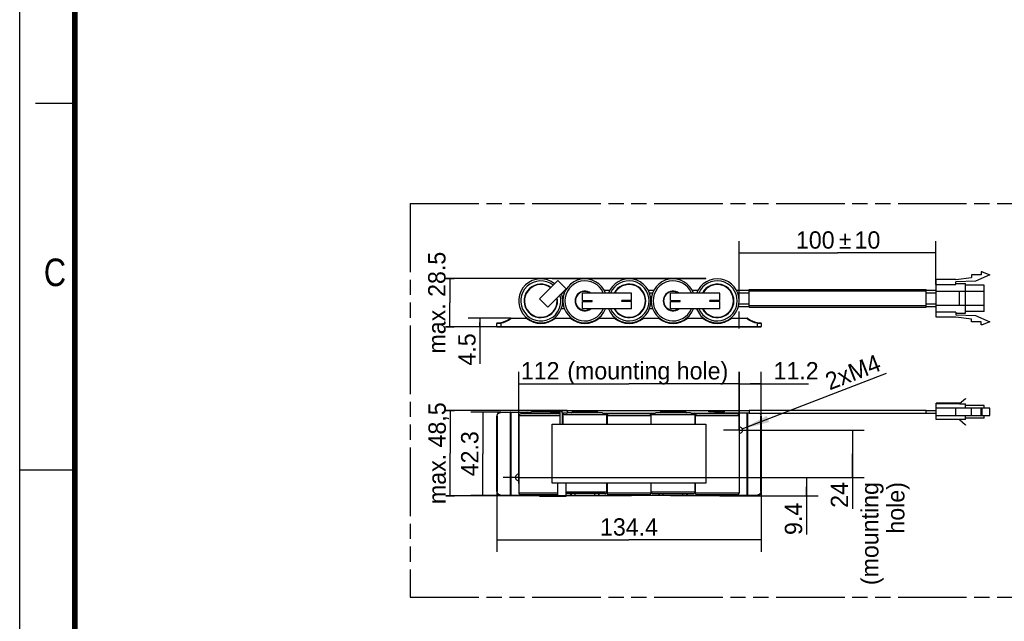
# Model space of a CAD drawing. Header units: millimetres. Extents: x 0 to 210, y 0 to 297.
# Tile 2 of 7: x 0 to 125, y 129 to 206. Entities that reach past the tile are written whole.
import ezdxf
from ezdxf.enums import TextEntityAlignment as Align

# ---------------------------------------------------------------- set-up
doc = ezdxf.new("R2010")
doc.units = ezdxf.units.MM
doc.header["$LTSCALE"] = 19.36
doc.linetypes.add('CENTER', pattern=[0.6, 0.375, -0.075, 0.075, -0.075])
doc.linetypes.add('PHANTOM', pattern=[0.8, 0.45, -0.05, 0.1, -0.05, 0.1, -0.05])
doc.layers.get('0').update_dxf_attribs({"linetype": 'CONTINUOUS'})
for name, color, linetype in [('DEFAULT_3', 7, 'PHANTOM'), ('Z_AXIS', 7, 'CONTINUOUS'), ('Z_DIM_2D', 7, 'CONTINUOUS')]:
    doc.layers.add(name, color=color, linetype=linetype)
doc.styles.add('TEXTSTYLE_2', font='txt', dxfattribs={"width": 0.75})
doc.styles.add('TEXTSTYLE_3', font='tridonic-metric-print-light.otf')
doc.styles.add('TEXTSTYLE_4', font='gdt', dxfattribs={"width": 0.7})
doc.dimstyles.new('DIMSTYLE_1', dxfattribs={"dimtxt": 2.2, "dimasz": 3.5, "dimexe": 1.5, "dimexo": 0, "dimgap": 0.55, "dimtad": 1, "dimdec": 1, "dimlfac": 4, "dimdsep": 46, "dimtxsty": 'TEXTSTYLE_3', "dimblk": '_FILLED', "dimblk1": '_FILLED', "dimblk2": '_FILLED', "dimcen": 0.09, "dimclrt": 5, "dimadec": 4, "dimazin": 2, "dimtp": 0.2, "dimtm": 0.2, "dimtfac": 1, "dimtdec": 1, "dimtofl": 0, "dimtmove": 0, "dimatfit": 3, "dimldrblk": '_FILLED', "dimfxl": 0, "dimtolj": 1, "dimarcsym": 0})
doc.dimstyles.new('DIMSTYLE_2', dxfattribs={"dimtxt": 2.2, "dimasz": 3.5, "dimexe": 1.5, "dimexo": 0, "dimgap": 0.55, "dimtad": 1, "dimdec": 1, "dimlfac": 4, "dimdsep": 46, "dimtxsty": 'TEXTSTYLE_3', "dimblk": '_FILLED', "dimblk1": '_FILLED', "dimblk2": '_FILLED', "dimcen": 0.09, "dimclrt": 5, "dimadec": 4, "dimazin": 2, "dimtp": 0.3, "dimtm": 0.3, "dimtfac": 1, "dimtdec": 1, "dimtofl": 0, "dimtmove": 0, "dimatfit": 3, "dimldrblk": '_FILLED', "dimfxl": 0, "dimtolj": 1, "dimarcsym": 0})
doc.dimstyles.new('DIMSTYLE_3', dxfattribs={"dimtxt": 2.2, "dimasz": 3.5, "dimexe": 1.5, "dimexo": 0, "dimgap": 0.55, "dimtad": 1, "dimdec": 4, "dimlfac": 4, "dimdsep": 46, "dimtxsty": 'TEXTSTYLE_3', "dimblk": '_FILLED', "dimblk1": '_FILLED', "dimblk2": '_FILLED', "dimcen": 0.09, "dimclrt": 5, "dimadec": 4, "dimazin": 2, "dimtp": 0.5, "dimtm": 0.5, "dimtfac": 1, "dimtdec": 4, "dimtofl": 0, "dimtmove": 0, "dimatfit": 3, "dimldrblk": '_FILLED', "dimfxl": 0, "dimtolj": 1, "dimarcsym": 0})
doc.dimstyles.new('DIMSTYLE_4', dxfattribs={"dimtxt": 2.2, "dimasz": 3.5, "dimexe": 1.5, "dimexo": 0, "dimgap": 0.55, "dimtad": 1, "dimdec": 4, "dimlfac": 4, "dimdsep": 46, "dimtxsty": 'TEXTSTYLE_3', "dimblk": '_FILLED', "dimblk1": '_FILLED', "dimblk2": '_FILLED', "dimcen": 0.09, "dimclrt": 5, "dimadec": 4, "dimazin": 2, "dimtp": 0.3, "dimtm": 0.3, "dimtfac": 1, "dimtdec": 4, "dimtofl": 0, "dimtmove": 0, "dimatfit": 3, "dimldrblk": '_FILLED', "dimfxl": 0, "dimtolj": 1, "dimarcsym": 0})
doc.dimstyles.new('DIMSTYLE_5', dxfattribs={"dimtxt": 2.2, "dimasz": 3.5, "dimexe": 1.5, "dimexo": 0, "dimgap": 0.55, "dimtad": 1, "dimdec": 4, "dimlfac": 4, "dimdsep": 46, "dimtxsty": 'TEXTSTYLE_3', "dimblk": '_FILLED', "dimblk1": '_FILLED', "dimblk2": '_FILLED', "dimcen": 0.09, "dimclrt": 5, "dimadec": 4, "dimazin": 2, "dimtp": 0.2, "dimtm": 0.2, "dimtfac": 1, "dimtdec": 4, "dimtofl": 0, "dimtmove": 0, "dimatfit": 3, "dimldrblk": '_FILLED', "dimfxl": 0, "dimtolj": 1, "dimarcsym": 0})
doc.dimstyles.new('DIMSTYLE_6', dxfattribs={"dimtxt": 2.2, "dimasz": 3.5, "dimexe": 1.5, "dimexo": 0, "dimtad": 1, "dimdec": 4, "dimlfac": 4, "dimdsep": 46, "dimtxsty": 'TEXTSTYLE_3', "dimblk": '_FILLED', "dimblk1": '_FILLED', "dimblk2": '_FILLED', "dimcen": 0.09, "dimclrt": 5, "dimadec": 4, "dimazin": 2, "dimtp": 0.1, "dimtm": 0.1, "dimtfac": 1, "dimtdec": 4, "dimtofl": 0, "dimtmove": 0, "dimatfit": 1, "dimldrblk": '_FILLED', "dimfxl": 0, "dimtolj": 1, "dimarcsym": 0})
doc.dimstyles.new('DIMSTYLE_7', dxfattribs={"dimtxt": 2.2, "dimasz": 3.5, "dimexe": 1.5, "dimexo": 0, "dimgap": 0.55, "dimtad": 1, "dimdec": 4, "dimlfac": 4, "dimdsep": 46, "dimtxsty": 'TEXTSTYLE_3', "dimblk": '_FILLED', "dimblk1": '_FILLED', "dimblk2": '_FILLED', "dimcen": 0.09, "dimclrt": 5, "dimadec": 4, "dimazin": 2, "dimtp": 0.1, "dimtm": 0.1, "dimtfac": 1, "dimtdec": 4, "dimtofl": 0, "dimtmove": 0, "dimatfit": 3, "dimldrblk": '_FILLED', "dimfxl": 0, "dimtolj": 1, "dimarcsym": 0})

# ---------------------------------------------------------------- blocks, each defined once
blk = doc.blocks.new('*D2')
at = {"layer": 'Z_DIM_2D', "color": 2, "linetype": 'Continuous', "transparency": 16777216}
for p, q in [((67.64, 172.8), (54.08, 172.8)), ((54.08, 172.8), (55.18, 172.8)), ((54.63, 172.8), (54.63, 169.73)), ((54.63, 166.66), (54.63, 169.73)), ((61.09, 166.66), (54.08, 166.66)), ((54.08, 166.66), (55.18, 166.66))]:
    blk.add_line(p, q, dxfattribs=at)
at = {"layer": 'Z_DIM_2D', "color": 5, "linetype": 'Continuous', "transparency": 16777216, "style": 'TEXTSTYLE_3'}
blk.add_text('max. 28.5', height=2.2, rotation=90, dxfattribs=at).set_placement((54.08, 169.73), align=Align.CENTER)
blk = doc.blocks.new('_FILLED')
at = {"color": 0, "linetype": 'ByBlock'}
blk.add_solid([(0, 0), (-1, 0.125), (-1, -0.125)], dxfattribs=at)
blk = doc.blocks.new('_NONE')
blk = doc.blocks.new('*D3')
at = {"layer": 'Z_DIM_2D', "color": 2, "linetype": 'Continuous', "transparency": 16777216}
for p, q in [((69.51, 156.04), (54.12, 156.04)), ((54.12, 156.04), (55.22, 156.04)), ((54.67, 156.04), (54.67, 150.62)), ((54.67, 145.2), (54.67, 150.62)), ((71.47, 145.2), (54.12, 145.2)), ((54.12, 145.2), (55.22, 145.2))]:
    blk.add_line(p, q, dxfattribs=at)
at = {"layer": 'Z_DIM_2D', "color": 5, "linetype": 'Continuous', "transparency": 16777216, "style": 'TEXTSTYLE_3'}
blk.add_text('max. 48,5', height=2.2, rotation=90, dxfattribs=at).set_placement((54.12, 150.62), align=Align.CENTER)
blk = doc.blocks.new('*D4')
at = {"layer": 'Z_DIM_2D', "color": 2, "linetype": 'Continuous', "transparency": 16777216}
for p, q in [((60.59, 145.76), (60.59, 138.11)), ((94.19, 145.76), (94.19, 138.11)), ((60.59, 139.61), (77.39, 139.61)), ((94.19, 139.61), (77.39, 139.61))]:
    blk.add_line(p, q, dxfattribs=at)
at = {"layer": 'Z_DIM_2D', "color": 5, "linetype": 'Continuous', "transparency": 16777216, "style": 'TEXTSTYLE_3'}
blk.add_text('134.4', height=2.2, dxfattribs=at).set_placement((77.39, 140.16), align=Align.CENTER)
blk = doc.blocks.new('*D5')
at = {"layer": 'Z_DIM_2D', "color": 2, "linetype": 'Continuous', "transparency": 16777216}
for p, q in [((91.38, 169.96), (91.38, 177.54)), ((116.38, 172.04), (116.38, 177.54)), ((91.38, 176.04), (103.88, 176.04)), ((116.38, 176.04), (103.88, 176.04))]:
    blk.add_line(p, q, dxfattribs=at)
at = {"layer": 'Z_DIM_2D', "color": 5, "linetype": 'Continuous', "transparency": 16777216}
for s, style, p in [('`', 'TEXTSTYLE_4', (104.85, 176.59)), ('100', 'TEXTSTYLE_3', (101.05, 176.59)), ('10', 'TEXTSTYLE_3', (107.68, 176.59))]:
    blk.add_text(s, height=2.2, dxfattribs=dict(at, style=style)).set_placement(p, align=Align.CENTER)
blk = doc.blocks.new('*D6')
at = {"layer": 'Z_DIM_2D', "color": 2, "linetype": 'Continuous', "transparency": 16777216}
for p, q in [((63.39, 148.82), (63.39, 160.94)), ((91.39, 160.94), (91.39, 154.26)), ((63.39, 159.44), (77.39, 159.44)), ((91.39, 159.44), (77.39, 159.44))]:
    blk.add_line(p, q, dxfattribs=at)
at = {"layer": 'Z_DIM_2D', "color": 5, "linetype": 'Continuous', "transparency": 16777216, "style": 'TEXTSTYLE_3'}
for s, p in [('112', (66.11, 159.99)), (' (mounting hole)', (79.37, 159.99))]:
    blk.add_text(s, height=2.2, dxfattribs=at).set_placement(p, align=Align.CENTER)
blk = doc.blocks.new('*D7')
at = {"layer": 'Z_DIM_2D', "color": 2, "linetype": 'Continuous', "transparency": 16777216}
for p, q in [((92.95, 153.55), (107.27, 153.55)), ((105.77, 153.55), (105.77, 150.55)), ((105.77, 147.55), (105.77, 150.55)), ((105.77, 150.55), (105.77, 143.58)), ((65.24, 147.55), (107.27, 147.55))]:
    blk.add_line(p, q, dxfattribs=at)
at = {"layer": 'Z_DIM_2D', "color": 5, "linetype": 'Continuous', "transparency": 16777216, "style": 'TEXTSTYLE_3'}
for s, p in [('24', (105.22, 146.96)), ('(mounting', (109.07, 146.96)), ('hole)', (112.37, 146.96))]:
    blk.add_text(s, height=2.2, rotation=90, dxfattribs=at).set_placement(p, align=Align.RIGHT)
blk = doc.blocks.new('*D8')
at = {"layer": 'Z_DIM_2D', "color": 2, "linetype": 'Continuous', "transparency": 16777216}
for p, q in [((63.39, 147.55), (101.43, 147.55)), ((99.93, 147.55), (99.93, 146.37)), ((99.93, 145.2), (99.93, 146.37)), ((99.93, 146.37), (99.93, 140.31)), ((88.91, 145.2), (101.43, 145.2))]:
    blk.add_line(p, q, dxfattribs=at)
at = {"layer": 'Z_DIM_2D', "color": 5, "linetype": 'Continuous', "transparency": 16777216, "style": 'TEXTSTYLE_3'}
blk.add_text('9.4', height=2.2, rotation=90, dxfattribs=at).set_placement((99.38, 144.33), align=Align.RIGHT)
blk = doc.blocks.new('*D9')
at = {"layer": 'Z_DIM_2D', "color": 2, "linetype": 'Continuous', "transparency": 16777216}
for p, q in [((91.39, 154.11), (91.39, 160.94)), ((94.19, 155.34), (94.19, 160.94)), ((91.39, 159.44), (92.79, 159.44)), ((94.19, 159.44), (92.79, 159.44)), ((92.79, 159.44), (100.2, 159.44))]:
    blk.add_line(p, q, dxfattribs=at)
at = {"layer": 'Z_DIM_2D', "color": 5, "linetype": 'Continuous', "transparency": 16777216, "style": 'TEXTSTYLE_3'}
blk.add_text('11.2', height=2.2, dxfattribs=at).set_placement((95.75, 159.99))
blk = doc.blocks.new('*D10')
at = {"layer": 'Z_DIM_2D', "color": 2, "linetype": 'Continuous', "transparency": 16777216}
blk.add_line((91.78, 153.7), (110.09, 160.8), dxfattribs=at)
at = {"layer": 'Z_DIM_2D', "color": 2, "linetype": 'Continuous', "transparency": 16777216, "xscale": 3.5, "yscale": 3.5, "zscale": 3.5, "rotation": 201.2058501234}
blk.add_blockref('_FILLED', (91.78, 153.7), dxfattribs=at)
at = {"layer": 'Z_DIM_2D', "color": 5, "linetype": 'Continuous', "transparency": 16777216, "style": 'TEXTSTYLE_3'}
blk.add_text('2xM4', height=2.2, rotation=21.2059, dxfattribs=at).set_placement((102.87, 158.59))
blk = doc.blocks.new('*D11')
at = {"layer": 'Z_DIM_2D', "color": 2, "linetype": 'Continuous', "transparency": 16777216}
for p, q in [((61.09, 155.84), (57.31, 155.84)), ((58.81, 155.84), (58.81, 150.55)), ((58.81, 145.26), (58.81, 150.55)), ((61.09, 145.26), (57.31, 145.26))]:
    blk.add_line(p, q, dxfattribs=at)
at = {"layer": 'Z_DIM_2D', "color": 5, "linetype": 'Continuous', "transparency": 16777216, "style": 'TEXTSTYLE_3'}
blk.add_text('42.3', height=2.2, rotation=90, dxfattribs=at).set_placement((58.26, 150.55), align=Align.CENTER)
blk = doc.blocks.new('*D12')
at = {"layer": 'Z_DIM_2D', "color": 2, "linetype": 'Continuous', "transparency": 16777216}
for p, q in [((62.37, 167.78), (56.95, 167.78)), ((58.45, 167.78), (58.45, 167.22)), ((61.09, 166.66), (56.95, 166.66)), ((58.45, 166.66), (58.45, 167.22)), ((58.45, 167.22), (58.45, 161.96))]:
    blk.add_line(p, q, dxfattribs=at)
at = {"layer": 'Z_DIM_2D', "color": 5, "linetype": 'Continuous', "transparency": 16777216, "style": 'TEXTSTYLE_3'}
blk.add_text('4.5', height=2.2, rotation=90, dxfattribs=at).set_placement((57.9, 165.84), align=Align.RIGHT)

msp = doc.modelspace()

# ---------------------------------------------------------------- linework, layer by layer
at = {"color": 2, "linetype": 'Continuous'}
for p, q in [((0, 0), (0, 297)), ((7, 195), (2, 195)), ((0, 148.5), (7, 148.5))]:
    msp.add_line(p, q, dxfattribs=at)
at = {"color": 7, "linetype": 'Continuous'}
for p, q in [((67.640468, 172.751814), (67.640468, 172.801814)), ((87.140468, 172.801814), (67.640468, 172.801814)), ((87.140468, 172.751814), (67.640468, 172.751814)), ((87.140468, 172.751814), (87.140468, 172.801814)), ((118.884218, 172.658064), (116.384218, 172.658064)), ((116.384218, 167.908064), (116.384218, 172.658064)), ((118.884218, 172.658064), (120.884218, 172.908064)), ((122.134218, 173.283064), (120.884218, 173.283064)), ((120.884218, 173.283064), (120.884218, 172.908064)), ((123.209218, 173.283064), (121.384218, 172.483064)), ((122.259218, 173.658064), (122.134218, 173.658064)), ((122.134218, 173.658064), (122.134218, 173.283064)), ((122.259218, 173.658064), (123.209218, 173.283064)), ((66.017878, 170.229986), (68.351331, 172.563439)), ((69.411991, 171.502778), (67.078538, 169.169326)), ((68.351331, 172.563439), (69.411991, 171.502778)), ((69.435895, 171.461197), (69.403152, 171.49394)), ((92.634218, 169.170564), (92.634218, 171.395564)), ((92.634218, 171.395564), (115.134218, 171.395564)), ((115.134218, 169.170564), (115.134218, 171.395564)), ((116.384218, 172.044683), (118.884218, 172.044683)), ((121.384218, 172.483064), (118.884218, 172.358064)), ((118.884218, 172.044683), (118.884218, 172.358064)), ((118.884218, 172.158064), (120.134218, 172.158064)), ((120.134218, 171.158064), (120.134218, 172.158064)), ((122.509218, 171.970564), (120.134218, 171.970564)), ((122.509218, 168.595564), (122.509218, 171.970564)), ((67.078538, 169.169326), (66.017878, 170.229986)), ((69.182675, 170.958064), (68.867276, 170.958064)), ((69.272421, 171.165051), (69.173342, 171.26413)), ((71.471718, 170.020564), (71.471718, 170.958064)), ((77.721718, 170.958064), (71.471718, 170.958064)), ((74.228482, 171.320564), (74.952454, 171.320564)), ((74.382728, 170.995564), (74.798208, 170.995564)), ((77.721718, 170.020564), (77.721718, 170.958064)), ((79.828482, 171.320564), (80.552454, 171.320564)), ((79.982728, 170.995564), (80.398208, 170.995564)), ((80.382675, 170.958064), (79.998261, 170.958064)), ((82.659218, 170.020564), (82.659218, 170.958064)), ((88.909218, 170.958064), (82.659218, 170.958064)), ((85.428482, 171.320564), (86.152454, 171.320564)), ((85.582728, 170.995564), (85.998208, 170.995564)), ((88.909218, 170.020564), (88.909218, 170.958064)), ((91.028482, 171.320564), (92.634218, 171.320564)), ((91.182728, 170.995564), (92.634218, 170.995564)), ((115.134218, 171.320564), (116.384218, 171.320564)), ((115.134218, 170.995564), (116.384218, 170.995564)), ((120.150262, 171.158064), (119.352079, 171.158064)), ((119.352079, 169.408064), (119.352079, 171.158064)), ((120.118123, 169.408064), (120.118123, 171.158064)), ((120.150262, 169.408064), (120.150262, 171.158064)), ((69.182675, 168.958064), (68.79789, 168.958064)), ((71.471718, 170.020564), (72.721718, 170.020564)), ((71.471718, 168.958064), (71.471718, 169.895564)), ((71.471718, 169.895564), (72.721718, 169.895564)), ((77.721718, 168.958064), (71.471718, 168.958064)), ((72.721718, 169.895564), (72.721718, 170.020564)), ((76.471718, 169.895564), (76.471718, 170.020564)), ((77.721718, 170.020564), (76.471718, 170.020564)), ((77.721718, 169.895564), (76.471718, 169.895564)), ((77.721718, 168.958064), (77.721718, 169.895564)), ((80.382675, 168.958064), (79.998261, 168.958064)), ((82.659218, 170.020564), (83.909218, 170.020564)), ((82.659218, 168.958064), (82.659218, 169.895564)), ((82.659218, 169.895564), (83.909218, 169.895564)), ((88.909218, 168.958064), (82.659218, 168.958064)), ((83.909218, 169.895564), (83.909218, 170.020564)), ((87.659218, 169.895564), (87.659218, 170.020564)), ((88.909218, 170.020564), (87.659218, 170.020564)), ((88.909218, 169.895564), (87.659218, 169.895564)), ((88.909218, 168.958064), (88.909218, 169.895564)), ((91.290089, 169.245564), (92.634218, 169.245564)), ((91.356867, 169.570564), (92.634218, 169.570564)), ((92.634218, 169.170564), (115.134218, 169.170564)), ((115.134218, 169.570564), (116.384218, 169.570564)), ((115.134218, 169.245564), (116.384218, 169.245564)), ((119.352079, 169.408064), (120.150262, 169.408064)), ((120.134218, 168.408064), (120.134218, 169.408064)), ((62.371444, 167.783064), (64.409492, 167.783064)), ((67.971444, 167.783064), (70.009492, 167.783064)), ((73.571444, 167.783064), (75.609492, 167.783064)), ((79.171444, 167.783064), (81.209492, 167.783064)), ((84.771444, 167.783064), (86.809492, 167.783064)), ((90.371444, 167.783064), (92.409492, 167.783064)), ((118.884218, 168.521445), (116.384218, 168.521445)), ((118.884218, 167.908064), (116.384218, 167.908064)), ((118.884218, 168.521445), (118.884218, 168.208064)), ((118.884218, 168.408064), (120.134218, 168.408064)), ((118.884218, 168.208064), (121.384218, 168.083064)), ((120.884218, 167.658064), (118.884218, 167.908064)), ((122.509218, 168.595564), (120.134218, 168.595564)), ((120.884218, 167.283064), (120.884218, 167.658064)), ((121.384218, 168.083064), (123.209218, 167.283064)), ((60.590468, 166.708064), (60.590468, 167.108503)), ((60.640468, 166.658064), (94.140468, 166.658064)), ((94.190468, 167.108503), (94.190468, 166.708064)), ((122.134218, 167.283064), (120.884218, 167.283064)), ((122.134218, 166.908064), (122.134218, 167.283064)), ((122.259218, 166.908064), (122.134218, 166.908064)), ((123.209218, 167.283064), (122.259218, 166.908064)), ((119.384218, 156.980937), (116.384218, 156.980937)), ((116.384218, 154.880937), (116.384218, 156.980935)), ((119.384218, 156.875882), (116.384218, 156.875882)), ((123.209218, 156.343437), (116.384218, 156.343437)), ((118.884218, 155.418437), (118.884218, 156.343437)), ((119.384218, 156.946207), (120.118123, 157.562026)), ((120.150262, 157.523724), (119.384218, 156.880937)), ((119.384218, 156.875914), (119.384218, 156.980797)), ((119.384218, 156.880937), (120.134218, 156.880937)), ((120.118123, 157.562026), (120.150262, 157.523724)), ((120.134218, 156.343437), (120.134218, 156.880937)), ((122.509218, 156.693437), (120.134218, 156.693437)), ((120.884218, 155.418437), (120.884218, 156.343437)), ((122.134218, 155.418437), (122.134218, 156.343437)), ((122.259218, 155.418437), (122.259218, 156.343437)), ((122.509218, 156.343437), (122.509218, 156.69342)), ((123.209218, 155.418437), (123.209218, 156.343437)), ((60.590468, 145.762187), (60.590468, 155.337187)), ((61.090468, 155.837187), (64.947409, 155.837187)), ((63.396718, 155.362187), (63.396718, 145.612187)), ((68.595417, 155.612187), (63.646718, 155.612187)), ((64.940468, 155.812187), (64.940468, 155.612187)), ((68.595417, 155.862187), (64.990468, 155.862187)), ((65.871718, 155.899687), (65.871718, 155.862187)), ((68.595417, 155.899687), (65.871718, 155.899687)), ((67.433527, 155.837187), (68.595417, 155.837187)), ((67.440468, 155.812187), (67.440468, 155.612187)), ((68.595417, 155.995841), (68.595417, 154.299687)), ((68.643189, 156.043437), (92.634218, 156.043437)), ((68.920417, 155.766032), (68.920417, 154.299687)), ((69.464011, 155.718437), (68.920417, 155.718437)), ((68.984218, 155.362187), (68.984218, 154.299687)), ((68.996718, 154.299687), (68.996718, 155.487187)), ((73.991162, 155.737187), (69.589773, 155.737187)), ((73.35641, 155.862187), (70.224526, 155.862187)), ((74.087459, 155.726649), (74.112212, 155.722066)), ((74.140296, 155.718437), (77.046648, 155.718455)), ((74.584218, 154.299687), (74.584218, 155.487187)), ((74.596718, 155.362187), (74.596718, 154.299687)), ((79.934218, 155.612187), (74.846718, 155.612187)), ((76.140468, 155.718437), (76.140468, 155.612187)), ((77.53958, 155.723713), (77.664052, 155.719647)), ((78.640468, 155.718437), (78.640468, 155.612187)), ((80.184218, 155.362187), (80.184218, 154.299687)), ((80.196718, 154.299687), (80.196718, 155.487187)), ((85.191162, 155.737187), (80.789773, 155.737187)), ((84.55641, 155.862187), (81.424526, 155.862187)), ((85.287459, 155.726649), (85.312212, 155.722066)), ((85.340296, 155.718437), (88.246875, 155.718447)), ((85.784218, 154.299687), (85.784218, 155.487187)), ((85.796718, 155.362187), (85.796718, 154.299687)), ((91.134218, 155.612187), (86.046718, 155.612187)), ((87.340468, 155.718437), (87.340468, 155.612187)), ((87.509218, 155.862187), (87.509218, 155.899687)), ((89.509218, 155.899687), (87.509218, 155.899687)), ((89.509218, 155.862187), (87.509218, 155.862187)), ((88.864249, 155.719631), (88.739859, 155.723705)), ((89.509218, 155.862187), (89.509218, 155.899687)), ((89.840468, 155.718437), (89.840468, 155.612187)), ((91.384218, 155.362187), (91.384218, 145.612187)), ((92.634218, 156.093437), (92.634218, 155.668437)), ((92.634218, 156.093437), (115.134218, 156.093437)), ((115.134218, 155.668437), (92.634218, 155.668437)), ((94.190468, 155.337187), (94.190468, 145.762187)), ((115.134218, 155.668437), (115.134218, 156.093437)), ((115.134218, 156.043437), (116.384218, 156.043437)), ((115.134218, 155.718437), (116.384218, 155.718437)), ((116.384218, 155.418437), (123.209218, 155.418437)), ((120.134218, 154.880937), (120.134218, 155.418437)), ((122.509218, 155.068437), (122.509218, 155.418437)), ((67.640468, 146.799687), (67.640468, 154.299687)), ((67.640468, 154.299687), (87.140468, 154.299687)), ((87.140468, 154.299687), (87.140468, 146.799687)), ((120.134218, 154.880937), (116.384218, 154.880937)), ((119.352079, 154.842634), (119.384218, 154.880937)), ((120.118123, 154.199847), (119.352079, 154.842634)), ((119.384218, 154.880937), (120.150262, 154.238149)), ((120.150262, 154.238149), (120.118123, 154.199847)), ((122.509218, 155.068437), (120.134218, 155.068437)), ((87.140468, 146.799687), (67.640468, 146.799687)), ((68.324814, 146.799687), (68.324814, 145.212187)), ((68.351331, 145.174687), (68.351331, 146.799687)), ((69.411991, 145.174687), (69.411991, 146.799687)), ((74.584218, 145.737187), (74.584218, 146.799687)), ((74.596718, 146.799687), (74.596718, 145.612187)), ((80.184218, 146.799687), (80.184218, 145.612187)), ((80.196718, 145.737187), (80.196718, 146.799687)), ((85.784218, 145.737187), (85.784218, 146.799687)), ((85.796718, 146.799687), (85.796718, 145.612187)), ((61.090468, 145.262187), (64.072409, 145.262187)), ((63.646718, 145.362187), (68.324814, 145.362187)), ((64.065468, 145.287187), (64.065468, 145.362187)), ((64.115468, 145.237187), (68.265468, 145.237187)), ((66.017878, 145.174687), (66.017878, 145.212187)), ((68.324814, 145.212187), (66.017878, 145.212187)), ((66.017878, 145.174687), (69.411991, 145.174687)), ((68.324814, 145.262187), (68.308527, 145.262187)), ((68.315468, 145.287187), (68.315468, 145.362187)), ((74.334218, 145.487187), (69.411991, 145.487187)), ((69.411991, 145.262187), (70.547409, 145.262187)), ((70.540468, 145.287187), (70.540468, 145.487187)), ((79.465468, 145.237187), (70.590468, 145.237187)), ((71.471718, 145.237187), (71.471718, 145.199687)), ((77.721718, 145.199687), (71.471718, 145.199687)), ((73.033527, 145.262187), (75.272409, 145.262187)), ((73.040468, 145.287187), (73.040468, 145.487187)), ((74.846718, 145.362187), (79.934218, 145.362187)), ((75.265468, 145.287187), (75.265468, 145.362187)), ((77.721718, 145.237187), (77.721718, 145.199687)), ((81.747409, 145.262187), (79.508527, 145.262187)), ((79.515468, 145.287187), (79.515468, 145.362187)), ((80.446718, 145.487187), (85.534218, 145.487187)), ((81.740468, 145.287187), (81.740468, 145.487187)), ((90.665468, 145.237187), (81.790468, 145.237187)), ((82.659218, 145.237187), (82.659218, 145.199687)), ((88.909218, 145.199687), (82.659218, 145.199687)), ((86.472409, 145.262187), (84.233527, 145.262187)), ((84.240468, 145.287187), (84.240468, 145.487187)), ((86.046718, 145.362187), (91.134218, 145.362187)), ((86.465468, 145.287187), (86.465468, 145.362187)), ((88.909218, 145.237187), (88.909218, 145.199687)), ((93.690468, 145.262187), (90.708527, 145.262187)), ((90.715468, 145.287187), (90.715468, 145.362187))]:
    msp.add_line(p, q, dxfattribs=at)
at = {"color": 9, "linetype": 'Continuous'}
for p, q in [((115.134218, 171.183064), (92.634218, 171.183064)), ((119.352079, 171.158064), (116.384218, 171.158064)), ((122.509218, 171.158064), (120.150262, 171.158064)), ((92.634218, 169.383064), (115.134218, 169.383064)), ((116.384218, 169.408064), (119.352079, 169.408064)), ((120.150262, 169.408064), (122.509218, 169.408064)), ((62.371444, 167.733064), (62.340199, 167.772099)), ((62.371444, 167.783064), (62.371444, 167.733064)), ((64.409492, 167.733064), (62.371444, 167.733064)), ((64.409492, 167.733064), (64.409492, 167.783064)), ((64.432414, 167.761661), (64.424216, 167.751489)), ((67.971444, 167.733064), (67.940199, 167.772099)), ((67.971444, 167.783064), (67.971444, 167.733064)), ((70.009492, 167.733064), (67.971444, 167.733064)), ((70.009492, 167.733064), (70.009492, 167.783064)), ((70.034121, 167.763833), (70.031042, 167.759826)), ((70.040737, 167.772099), (70.034121, 167.763833)), ((73.571444, 167.733064), (73.540199, 167.772099)), ((73.571444, 167.783064), (73.571444, 167.733064)), ((75.609492, 167.733064), (73.571444, 167.733064)), ((75.609492, 167.733064), (75.609492, 167.783064)), ((75.632414, 167.761661), (75.624216, 167.751489)), ((79.171444, 167.733064), (79.140199, 167.772099)), ((79.171444, 167.783064), (79.171444, 167.733064)), ((81.209492, 167.733064), (79.171444, 167.733064)), ((81.209492, 167.733064), (81.209492, 167.783064)), ((81.232414, 167.761661), (81.224216, 167.751489)), ((84.771444, 167.733064), (84.740199, 167.772099)), ((84.771444, 167.783064), (84.771444, 167.733064)), ((86.809492, 167.733064), (84.771444, 167.733064)), ((86.809492, 167.733064), (86.809492, 167.783064)), ((86.832414, 167.761661), (86.824216, 167.751489)), ((90.371444, 167.733064), (90.340199, 167.772099)), ((90.371444, 167.783064), (90.371444, 167.733064)), ((92.409492, 167.733064), (90.371444, 167.733064)), ((92.409492, 167.733064), (92.409492, 167.783064)), ((92.432414, 167.761661), (92.424216, 167.751489)), ((60.590468, 166.708064), (94.190468, 166.708064)), ((61.081696, 167.201491), (61.090468, 167.152266)), ((61.090468, 167.152266), (61.090468, 166.658064)), ((93.690468, 167.152266), (93.69924, 167.201491)), ((93.690468, 166.658064), (93.690468, 167.152266)), ((94.188032, 167.108517), (94.190468, 167.108503)), ((60.639591, 155.337187), (60.590468, 155.337187)), ((60.639591, 155.337187), (60.639591, 145.762187)), ((64.940468, 155.787187), (61.081696, 155.787187)), ((62.340199, 145.312187), (62.340199, 155.787187)), ((62.371444, 155.837187), (62.371444, 145.262187)), ((68.595417, 155.362187), (63.396718, 155.362187)), ((64.409492, 155.612187), (64.409492, 155.837187)), ((64.440737, 155.787187), (64.440737, 155.612187)), ((67.440468, 155.812187), (64.940468, 155.812187)), ((68.595417, 155.787187), (67.440468, 155.787187)), ((67.940199, 155.612187), (67.940199, 155.787187)), ((67.971444, 155.837187), (67.971444, 155.612187)), ((68.984218, 155.362187), (68.920417, 155.362187)), ((74.584218, 155.487187), (68.996718, 155.487187)), ((73.433809, 155.812187), (70.147127, 155.812187)), ((80.184218, 155.362187), (74.596718, 155.362187)), ((75.609492, 155.612187), (75.609492, 155.718437)), ((75.640737, 155.718437), (75.640737, 155.612187)), ((79.140199, 155.612187), (79.140199, 155.718437)), ((79.171444, 155.718437), (79.171444, 155.612187)), ((85.784218, 155.487187), (80.196718, 155.487187)), ((84.633809, 155.812187), (81.347127, 155.812187)), ((91.384218, 155.362187), (85.796718, 155.362187)), ((86.809492, 155.612187), (86.809492, 155.718437)), ((86.840737, 155.718437), (86.840737, 155.612187)), ((90.340199, 155.612187), (90.340199, 155.718437)), ((90.371444, 155.718437), (90.371444, 155.612187)), ((92.409492, 145.262187), (92.409492, 155.718437)), ((92.440737, 155.718437), (92.440737, 145.312187)), ((94.141345, 145.762187), (94.141345, 155.337187)), ((94.190468, 155.337187), (94.141345, 155.337187)), ((60.590468, 145.762187), (60.639591, 145.762187)), ((61.081696, 145.312187), (64.065468, 145.312187)), ((63.396718, 145.612187), (68.324814, 145.612187)), ((64.065468, 145.287187), (68.315468, 145.287187)), ((68.315468, 145.312187), (68.324814, 145.312187)), ((69.411991, 145.737187), (74.584218, 145.737187)), ((69.411991, 145.312187), (70.540468, 145.312187)), ((70.009492, 145.262187), (70.009492, 145.487187)), ((70.040737, 145.487187), (70.040737, 145.312187)), ((70.540468, 145.287187), (73.040468, 145.287187)), ((73.040468, 145.312187), (75.265468, 145.312187)), ((73.540199, 145.312187), (73.540199, 145.487187)), ((73.571444, 145.487187), (73.571444, 145.262187)), ((74.596718, 145.612187), (80.184218, 145.612187)), ((75.265468, 145.287187), (79.515468, 145.287187)), ((79.515468, 145.312187), (81.740468, 145.312187)), ((80.196718, 145.737187), (85.784218, 145.737187)), ((81.209492, 145.262187), (81.209492, 145.487187)), ((81.240737, 145.487187), (81.240737, 145.312187)), ((81.740468, 145.287187), (84.240468, 145.287187)), ((84.240468, 145.312187), (86.465468, 145.312187)), ((84.740199, 145.312187), (84.740199, 145.487187)), ((84.771444, 145.487187), (84.771444, 145.262187)), ((85.796718, 145.612187), (91.384218, 145.612187)), ((86.465468, 145.287187), (90.715468, 145.287187)), ((90.715468, 145.312187), (93.69924, 145.312187)), ((94.141345, 145.762187), (94.190468, 145.762187))]:
    msp.add_line(p, q, dxfattribs=at)
at = {"color": 7, "linetype": 'Continuous', "const_width": 0.7}
msp.add_lwpolyline([(7, 7), (7, 290)], dxfattribs=at)
at = {"color": 9, "linetype": 'Continuous'}
for points in [[(64.424216, 167.751489), (64.419522, 167.745595), (64.414468, 167.739444), (64.409492, 167.733064)], [(64.440737, 167.772099), (64.44043, 167.771733), (64.439544, 167.770598), (64.437973, 167.768553), (64.435538, 167.765603), (64.432414, 167.761661)], [(70.018828, 167.744726), (70.014143, 167.738997), (70.009492, 167.733064)], [(70.031042, 167.759826), (70.027288, 167.7553), (70.018828, 167.744726)], [(75.624216, 167.751489), (75.619522, 167.745595), (75.614468, 167.739444), (75.609492, 167.733064)], [(75.640737, 167.772099), (75.64043, 167.771733), (75.639544, 167.770598), (75.637973, 167.768553), (75.635538, 167.765603), (75.632414, 167.761661)], [(81.224216, 167.751489), (81.219522, 167.745595), (81.214468, 167.739444), (81.209492, 167.733064)], [(81.240737, 167.772099), (81.24043, 167.771733), (81.239544, 167.770598), (81.237973, 167.768553), (81.235538, 167.765603), (81.232414, 167.761661)], [(86.824216, 167.751489), (86.819522, 167.745595), (86.814468, 167.739444), (86.809492, 167.733064)], [(86.840737, 167.772099), (86.84043, 167.771733), (86.839544, 167.770598), (86.837973, 167.768553), (86.835538, 167.765603), (86.832414, 167.761661)], [(92.424216, 167.751489), (92.419522, 167.745595), (92.414468, 167.739444), (92.409492, 167.733064)], [(92.440737, 167.772099), (92.44043, 167.771733), (92.439544, 167.770598), (92.437973, 167.768553), (92.435538, 167.765603), (92.432414, 167.761661)], [(60.590468, 167.108503), (60.592896, 167.108517), (60.612177, 167.1089)], [(60.612177, 167.1089), (60.628819, 167.109317), (60.649829, 167.109937)], [(60.649829, 167.109937), (60.675066, 167.110857), (60.704435, 167.112151), (60.737553, 167.113905), (60.77397, 167.116208), (60.813375, 167.119119), (60.855399, 167.12271), (60.899642, 167.127031), (60.945684, 167.132163), (60.99312, 167.138079), (61.04154, 167.14478), (61.090468, 167.152266)], [(93.690468, 167.152266), (93.739438, 167.144768), (93.787985, 167.13805), (93.835676, 167.132112), (93.881937, 167.126962), (93.926176, 167.122639), (93.968161, 167.119054), (94.007651, 167.116153), (94.044088, 167.113862), (94.077022, 167.112123), (94.106202, 167.110841), (94.131361, 167.109927), (94.152296, 167.10931), (94.168821, 167.108897), (94.188032, 167.108517)], [(60.639591, 155.337187), (60.642617, 155.38884), (60.651074, 155.438913), (60.665051, 155.487629), (60.684272, 155.534317), (60.708647, 155.578593), (60.7377, 155.619818), (60.771101, 155.657358), (60.808294, 155.69082), (60.848769, 155.719659), (60.892044, 155.743696), (60.93773, 155.76261), (60.985029, 155.776278), (61.032913, 155.784441), (61.081696, 155.787187)], [(61.090468, 155.837187), (61.088798, 155.836272), (61.087184, 155.83355), (61.085691, 155.829123), (61.084361, 155.823079), (61.083235, 155.815478), (61.08239, 155.806675), (61.081871, 155.79713), (61.081696, 155.787187)], [(62.371444, 155.837187), (62.365348, 155.836226), (62.359487, 155.833381), (62.354085, 155.82876), (62.34935, 155.822542), (62.345464, 155.814965), (62.342577, 155.806321), (62.340799, 155.796941), (62.340199, 155.787187)], [(64.440737, 155.787187), (64.440137, 155.796941), (64.438359, 155.806321), (64.435471, 155.814965), (64.431586, 155.822542), (64.426851, 155.82876), (64.421449, 155.833381), (64.415588, 155.836226), (64.409492, 155.837187)], [(67.940199, 155.787187), (67.940799, 155.796941), (67.942577, 155.806321), (67.945464, 155.814965), (67.94935, 155.822542), (67.954085, 155.82876), (67.959487, 155.833381), (67.965348, 155.836226), (67.971444, 155.837187)], [(93.997495, 155.668437), (94.010217, 155.656974), (94.043495, 155.619525), (94.072424, 155.578439), (94.096707, 155.534265), (94.115931, 155.487499), (94.129929, 155.438702), (94.138363, 155.388689), (94.141345, 155.337187)], [(61.081696, 145.312187), (61.03241, 145.315045), (60.984261, 145.323296), (60.937004, 145.337018), (60.891467, 145.355977), (60.848234, 145.380094), (60.807806, 145.408983), (60.770719, 145.442399), (60.737441, 145.479848), (60.708512, 145.520935), (60.684228, 145.565109), (60.665005, 145.611874), (60.651007, 145.660671), (60.642572, 145.710684), (60.639591, 145.762187)], [(61.081696, 145.312187), (61.081856, 145.302668), (61.082334, 145.293468), (61.083111, 145.284959), (61.084171, 145.277377), (61.085505, 145.27096), (61.087049, 145.266141), (61.088723, 145.263185), (61.090468, 145.262187)], [(62.371444, 145.262187), (62.365348, 145.263147), (62.359487, 145.265993), (62.354085, 145.270613), (62.34935, 145.276831), (62.345464, 145.284408), (62.342577, 145.293052), (62.340799, 145.302432), (62.340199, 145.312187)], [(70.034121, 145.281418), (70.031042, 145.275863), (70.027288, 145.271091), (70.023208, 145.267269), (70.018828, 145.26447), (70.014143, 145.262758), (70.009492, 145.262187)], [(70.040737, 145.312187), (70.040564, 145.306902), (70.040042, 145.301702), (70.039161, 145.29645), (70.037864, 145.291241), (70.036177, 145.286231), (70.034121, 145.281418)], [(73.571444, 145.262187), (73.565348, 145.263147), (73.559487, 145.265993), (73.554085, 145.270613), (73.54935, 145.276831), (73.545464, 145.284408), (73.542577, 145.293052), (73.540799, 145.302432), (73.540199, 145.312187)], [(81.240737, 145.312187), (81.24043, 145.305293), (81.239544, 145.298472), (81.237973, 145.291467), (81.235538, 145.284567), (81.232414, 145.278175), (81.228549, 145.272564), (81.224216, 145.268099), (81.219522, 145.264833), (81.214468, 145.262846), (81.209492, 145.262187)], [(84.771444, 145.262187), (84.765348, 145.263147), (84.759487, 145.265993), (84.754085, 145.270613), (84.74935, 145.276831), (84.745464, 145.284408), (84.742577, 145.293052), (84.740799, 145.302432), (84.740199, 145.312187)], [(92.440737, 145.312187), (92.44043, 145.305293), (92.439544, 145.298472), (92.437973, 145.291467), (92.435538, 145.284567), (92.432414, 145.278175), (92.428549, 145.272564), (92.424216, 145.268099), (92.419522, 145.264833), (92.414468, 145.262846), (92.409492, 145.262187)], [(93.690468, 145.262187), (93.692138, 145.263101), (93.693752, 145.265823), (93.695245, 145.27025), (93.696575, 145.276294), (93.697701, 145.283895), (93.698546, 145.292698), (93.699065, 145.302243), (93.69924, 145.312187)], [(94.141345, 145.762187), (94.138318, 145.710533), (94.129862, 145.660461), (94.115885, 145.611744), (94.096664, 145.565056), (94.072288, 145.520781), (94.043236, 145.479556), (94.009835, 145.442015), (93.972641, 145.408553), (93.932167, 145.379714), (93.888892, 145.355677), (93.843206, 145.336763), (93.795907, 145.323095), (93.748023, 145.314932), (93.69924, 145.312187)]]:
    msp.add_lwpolyline(points, dxfattribs=at)
at = {"color": 7, "linetype": 'Continuous'}
for points in [[(68.595417, 155.995841), (68.595805, 156.003491), (68.596924, 156.010388), (68.598704, 156.016512), (68.601087, 156.021921), (68.604025, 156.026656), (68.607466, 156.030743), (68.611363, 156.034208), (68.615689, 156.037083), (68.620426, 156.039406), (68.625545, 156.041186), (68.631016, 156.042444), (68.636843, 156.043189), (68.643012, 156.043438)], [(68.643012, 156.043438), (68.649581, 156.043185), (68.656469, 156.042436), (68.663715, 156.041175), (68.671338, 156.039396), (68.67934, 156.037077), (68.687723, 156.034205), (68.696508, 156.030743), (68.705724, 156.026659), (68.715357, 156.021925), (68.725394, 156.016514), (68.73584, 156.010387), (68.746695, 156.0035), (68.757915, 155.995843), (68.769454, 155.98739), (68.781254, 155.978148), (68.79326, 155.968094), (68.805359, 155.957289), (68.817458, 155.945742), (68.829395, 155.933585), (68.841017, 155.920916), (68.852207, 155.907846), (68.862834, 155.894538), (68.872822, 155.880937)], [(68.920417, 155.766032), (68.91904, 155.781054), (68.915216, 155.798121), (68.908546, 155.817196), (68.899158, 155.837735), (68.887326, 155.85907), (68.872822, 155.880937)], [(69.464009, 155.718437), (69.466944, 155.718533), (69.470164, 155.718814), (69.473621, 155.719263), (69.477296, 155.719864), (69.481154, 155.7206), (69.485214, 155.721458), (69.489486, 155.722429), (69.493959, 155.723499), (69.513932, 155.728476)], [(69.576528, 155.880937), (69.575744, 155.901999), (69.574008, 155.922553), (69.571311, 155.9422), (69.567677, 155.960845), (69.563084, 155.978468), (69.557653, 155.994376), (69.551445, 156.008078), (69.544613, 156.019615), (69.537404, 156.028818), (69.529604, 156.035968), (69.520916, 156.041032), (69.511844, 156.043323), (69.509313, 156.043437)], [(69.513932, 155.728476), (69.519502, 155.729816), (69.525323, 155.731151), (69.531413, 155.732451), (69.53777, 155.733707)], [(69.576528, 155.880937), (69.575852, 155.858605), (69.573917, 155.836569), (69.570782, 155.815284), (69.566414, 155.795122), (69.560832, 155.776474), (69.554114, 155.759756), (69.546341, 155.745364), (69.53777, 155.733707)], [(69.537773, 155.733682), (69.546855, 155.734735), (69.55578, 155.735615), (69.564555, 155.736304), (69.573157, 155.736796), (69.58156, 155.737093), (69.589773, 155.737187)], [(70.091051, 155.737187), (70.103338, 155.747078), (70.114517, 155.758152), (70.124559, 155.770537), (70.133382, 155.783844), (70.14091, 155.797684), (70.147127, 155.812187)], [(70.147127, 155.812187), (70.151298, 155.821284), (70.157255, 155.830082), (70.165057, 155.838705), (70.174525, 155.84654), (70.185669, 155.853105), (70.197973, 155.858112), (70.210861, 155.861097), (70.224526, 155.862187)], [(73.35641, 155.862187), (73.369948, 155.861105), (73.38269, 155.858198), (73.394792, 155.853359), (73.405784, 155.846977), (73.415261, 155.83931), (73.42318, 155.830725), (73.42934, 155.821704), (73.433809, 155.812187)], [(73.433809, 155.812187), (73.440102, 155.797548), (73.447677, 155.783637), (73.456526, 155.770332), (73.46656, 155.757995), (73.477687, 155.746987), (73.489885, 155.737187)], [(73.991162, 155.737187), (74.002902, 155.737005), (74.015173, 155.736383), (74.028189, 155.735327), (74.041309, 155.73392), (74.054027, 155.732218), (74.066144, 155.730366), (74.077269, 155.728482), (74.087459, 155.726649)], [(74.112212, 155.722066), (74.118803, 155.720918), (74.124642, 155.719986), (74.129753, 155.719274), (74.134169, 155.718783), (74.137915, 155.718507), (74.140601, 155.718437)], [(77.046648, 155.718455), (77.080354, 155.718804), (77.116364, 155.719633), (77.240617, 155.72369)], [(77.240617, 155.72369), (77.288347, 155.725011), (77.33832, 155.725972), (77.390048, 155.726262), (77.441788, 155.725983), (77.491798, 155.72503), (77.53958, 155.723713)], [(77.664052, 155.719647), (77.700155, 155.718811), (77.733934, 155.718456), (80.640639, 155.718437)], [(80.640334, 155.718437), (80.642954, 155.718504), (80.646694, 155.718776), (80.651108, 155.719264), (80.65622, 155.719975), (80.662062, 155.720907), (80.668657, 155.722055), (80.693438, 155.726642)], [(80.693438, 155.726642), (80.70364, 155.728477), (80.714777, 155.730363), (80.726909, 155.732218), (80.739642, 155.733922), (80.752774, 155.735329), (80.765794, 155.736385), (80.778055, 155.737006), (80.789773, 155.737187)], [(81.291051, 155.737187), (81.303338, 155.747078), (81.314517, 155.758152), (81.324559, 155.770537), (81.333382, 155.783844), (81.34091, 155.797684), (81.347127, 155.812187)], [(81.347127, 155.812187), (81.351298, 155.821284), (81.357255, 155.830082), (81.365057, 155.838705), (81.374525, 155.84654), (81.385669, 155.853105), (81.397973, 155.858112), (81.410861, 155.861097), (81.424526, 155.862187)], [(84.55641, 155.862187), (84.569948, 155.861105), (84.58269, 155.858198), (84.594792, 155.853359), (84.605784, 155.846977), (84.615261, 155.83931), (84.62318, 155.830725), (84.62934, 155.821704), (84.633809, 155.812187)], [(84.633809, 155.812187), (84.640102, 155.797548), (84.647677, 155.783637), (84.656526, 155.770332), (84.66656, 155.757995), (84.677687, 155.746987), (84.689885, 155.737187)], [(85.191162, 155.737187), (85.202902, 155.737005), (85.215173, 155.736383), (85.228189, 155.735327), (85.241309, 155.73392), (85.254027, 155.732218), (85.266144, 155.730366), (85.277269, 155.728482), (85.287459, 155.726649)], [(85.312212, 155.722066), (85.318803, 155.720918), (85.324642, 155.719986), (85.329753, 155.719274), (85.334169, 155.718783), (85.337915, 155.718507), (85.340601, 155.718437)], [(88.441156, 155.723707), (88.316734, 155.719632), (88.28064, 155.718809), (88.246875, 155.718447)], [(88.739859, 155.723705), (88.692099, 155.72503), (88.642152, 155.725978), (88.590524, 155.726291), (88.538891, 155.72598), (88.48893, 155.725033), (88.441156, 155.723707)], [(92.634218, 155.718437), (88.934064, 155.718447), (88.900317, 155.718809), (88.864249, 155.719631)]]:
    msp.add_lwpolyline(points, dxfattribs=at)
for centre, radius, start, end in [((66.190468, 169.958064), 2.79375, 51.4637702, 19.87838332), ((71.790468, 169.958064), 2.79375, 20.98041167, 339.01737558), ((77.390468, 169.958064), 2.79375, 200.98262442, 159.01958833), ((82.990468, 169.958064), 2.79375, 20.98041167, 339.01737558), ((88.590468, 169.958064), 2.79375, 200.98041167, 159.01958833), ((66.190468, 169.958064), 2.125, 53.51208576, 11.05817291), ((77.390468, 169.958064), 2.125, 208.0935035, 151.9064965), ((88.590468, 169.958064), 2.125, 208.0935035, 151.9064965), ((71.790468, 169.958064), 1.25, 53.19686411, 306.80313589), ((82.990468, 169.958064), 1.25, 53.19686411, 306.80313589), ((60.590468, 169.958064), 2.8, 271.00524069, 308.67512765), ((62.371444, 167.733064), 0.05, 90, 128.67512765), ((64.409492, 167.733064), 0.05, 51.32487235, 90), ((66.190468, 169.958064), 2.8, 231.32487235, 308.67512765), ((67.971444, 167.733064), 0.05, 90, 128.67512765), ((70.009492, 167.733064), 0.05, 51.32487235, 90), ((71.790468, 169.958064), 2.8, 231.32487235, 308.67512765), ((73.571444, 167.733064), 0.05, 90, 128.67512765), ((75.609492, 167.733064), 0.05, 51.32487235, 90), ((77.390468, 169.958064), 2.8, 231.32487235, 308.67512765), ((79.171444, 167.733064), 0.05, 90, 128.67512765), ((81.209492, 167.733064), 0.05, 51.32487235, 90), ((82.990468, 169.958064), 2.8, 231.32487235, 308.67512765), ((84.771444, 167.733064), 0.05, 90, 128.67512765), ((86.809492, 167.733064), 0.05, 51.32487235, 90), ((88.590468, 169.958064), 2.8, 231.32487235, 308.67512765), ((90.371444, 167.733064), 0.05, 90, 128.67512766), ((92.409492, 167.733064), 0.05, 51.32487236, 90), ((94.190468, 169.958064), 2.8, 231.32487235, 268.99475931), ((60.640468, 167.108503), 0.05, 91.00524069, 180), ((60.640468, 166.708064), 0.05, 180, 270), ((94.140468, 166.708064), 0.05, 270, 360), ((94.140468, 167.108503), 0.05, 0, 88.99475932), ((61.090468, 155.337187), 0.5, 90, 180), ((63.646718, 155.362187), 0.25, 90, 180), ((64.990468, 155.812187), 0.05, 90, 180), ((67.390468, 155.812187), 0.05, 0, 90), ((68.734218, 155.362187), 0.25, 0, 41.72253022), ((69.246718, 155.487187), 0.25, 112.30013682, 180), ((74.334218, 155.487187), 0.25, 0, 67.69986318), ((74.846718, 155.362187), 0.25, 90, 180), ((79.934218, 155.362187), 0.25, 0, 90), ((80.446718, 155.487187), 0.25, 112.30013682, 180), ((85.534218, 155.487187), 0.25, 0, 67.69986318), ((86.046718, 155.362187), 0.25, 90, 180), ((91.134218, 155.362187), 0.25, 0, 90), ((93.690468, 155.337187), 0.5, 0, 41.54929065), ((91.390468, 153.549687), 0.4125, 269.12267878, 90), ((63.390468, 147.549687), 0.4125, 89.12267878, 270), ((61.090468, 145.762187), 0.5, 180, 270), ((63.646718, 145.612187), 0.25, 180, 270), ((64.115468, 145.287187), 0.05, 180, 270), ((68.265468, 145.287187), 0.05, 270, 360), ((70.590468, 145.287187), 0.05, 180, 270), ((72.990468, 145.287187), 0.05, 270, 360), ((74.334218, 145.737187), 0.25, 270, 360), ((74.846718, 145.612187), 0.25, 180, 270), ((75.315468, 145.287187), 0.05, 180, 270), ((79.465468, 145.287187), 0.05, 270, 360), ((79.934218, 145.612187), 0.25, 270, 360), ((80.446718, 145.737187), 0.25, 180, 270), ((81.790468, 145.287187), 0.05, 180, 270), ((84.190468, 145.287187), 0.05, 270, 360), ((85.534218, 145.737187), 0.25, 270, 360), ((86.046718, 145.612187), 0.25, 180, 270), ((86.515468, 145.287187), 0.05, 180, 270), ((90.665468, 145.287187), 0.05, 270, 360), ((91.134218, 145.612187), 0.25, 270, 360), ((93.690468, 145.762187), 0.5, 270, 360)]:
    msp.add_arc(centre, radius, start, end, dxfattribs=at)
at = {"color": 9, "linetype": 'Continuous'}
for centre, radius, start, end in [((66.190468, 169.958064), 2.54375, 52.09955212, 17.20363206), ((66.190468, 169.958064), 2.075, 53.71600314, 10.12186394), ((71.790468, 169.958064), 2.54375, 23.16697079, 336.83378168), ((77.390468, 169.958064), 2.54375, 203.16697079, 156.83378168), ((77.390468, 169.958064), 2.075, 208.81137971, 151.18862029), ((82.990468, 169.958064), 2.54375, 23.16697079, 336.83378168), ((88.590468, 169.958064), 2.54375, 203.16697079, 156.83378168), ((88.590468, 169.958064), 2.075, 208.81137971, 151.18862029), ((71.790468, 169.958064), 1.2, 56.44269024, 303.55730976), ((82.990468, 169.958064), 1.2, 56.44269024, 303.55730976), ((60.590468, 169.958064), 2.85, 280.10418272, 308.67512765), ((66.190468, 169.958064), 2.85, 231.32487235, 308.67512765), ((71.790468, 169.958064), 2.85, 231.32487235, 308.67512765), ((77.390468, 169.958064), 2.85, 231.32487235, 308.67512765), ((82.990468, 169.958064), 2.85, 231.32487235, 308.67512765), ((88.590468, 169.958064), 2.85, 231.32487235, 308.67512765), ((94.190468, 169.958064), 2.85, 231.32487235, 259.89581728)]:
    msp.add_arc(centre, radius, start, end, dxfattribs=at)
at = {"layer": 'DEFAULT_3', "color": 7, "linetype": 'PHANTOM'}
for p, q in [((49.609248, 182.330336), (49.609248, 132.330336)), ((49.609248, 182.330336), (149.609248, 182.330336)), ((49.609248, 132.330336), (149.609248, 132.330336))]:
    msp.add_line(p, q, dxfattribs=at)
at = {"layer": 'Z_AXIS', "color": 7, "linetype": 'CENTER'}
for p, q in [((91.390468, 166.454069), (91.390468, 168.61229)), ((91.390468, 153.549687), (91.390468, 155.549712)), ((91.390468, 153.549687), (89.390443, 153.549687)), ((91.390468, 153.549687), (91.390468, 151.549662)), ((91.390468, 153.549687), (93.390493, 153.549687)), ((63.390468, 147.549687), (63.390468, 149.549712)), ((63.390468, 146.768852), (63.390468, 148.818738)), ((63.390468, 147.549687), (61.390443, 147.549687)), ((63.390468, 147.549687), (63.390468, 145.549662)), ((63.390468, 147.549687), (65.244822, 147.549687))]:
    msp.add_line(p, q, dxfattribs=at)

# ---------------------------------------------------------------- texts
at = {"color": 5, "linetype": 'Continuous', "style": 'TEXTSTYLE_2', "width": 0.833333}
msp.add_text('C', height=3.5, dxfattribs=at).set_placement((3.070169, 171.833626))

# ---------------------------------------------------------------- dimensions: what is measured, and where the dimension line sits
at = {"layer": 'Z_DIM_2D', "color": 2, "linetype": 'Continuous'}
for base, p1, p2, angle, text, dimstyle, picture, middle in [((91.384218, 176.043013), (116.384218, 172.044683), (91.384218, 169.958064), 180, '<>%%p10', 'DIMSTYLE_4', '*D5', (103.884218, 176.043013)), ((54.627958, 166.658064), (67.640468, 172.801814), (61.090468, 166.658064), 270, 'max. 28.5', 'DIMSTYLE_1', '*D2', (54.627958, 169.795703)), ((54.665269, 145.199687), (69.509304, 156.043437), (71.471718, 145.199687), 270, 'max. 48,5', 'DIMSTYLE_2', '*D3', (54.665269, 150.686726)), ((105.768328, 153.549687), (65.244822, 147.549687), (92.949012, 153.549687), 90, '<>\\P(mounting\\Phole)', 'DIMSTYLE_5', '*D7', (105.768328, 139.914376))]:
    dim = msp.add_linear_dim(base=base, p1=p1, p2=p2, angle=angle, text=text, dimstyle=dimstyle, override={"dimblk1": 'NONE', "dimblk2": 'NONE', "dimsah": 1}, dxfattribs=at)
    dim.commit()
    dim.dimension.update_dxf_attribs({"geometry": picture, "text_midpoint": middle, "dimtype": 160})
for base, p1, p2, angle, dimstyle, picture, middle in [((58.449173, 166.658064), (62.371444, 167.783064), (61.090468, 166.658064), 270, 'DIMSTYLE_7', '*D12', (58.449173, 163.873391)), ((58.805764, 155.837187), (61.090468, 145.262187), (61.090468, 155.837187), 90, 'DIMSTYLE_4', '*D11', (58.805764, 150.511423)), ((99.93372, 145.199687), (63.390468, 147.549687), (88.909218, 145.199687), 270, 'DIMSTYLE_5', '*D8', (99.93372, 142.337268))]:
    dim = msp.add_linear_dim(base=base, p1=p1, p2=p2, angle=angle, dimstyle=dimstyle, override={"dimblk1": 'NONE', "dimblk2": 'NONE', "dimsah": 1}, dxfattribs=at)
    dim.commit()
    dim.dimension.update_dxf_attribs({"geometry": picture, "text_midpoint": middle, "dimtype": 160})
dim = msp.add_diameter_dim_2p(p1=(91.775036, 153.698896), p2=(91.0059, 153.400477), text='2xM4', dimstyle='DIMSTYLE_6', override={"dimpost": '<>'}, dxfattribs=at)
dim.commit()
dim.dimension.update_dxf_attribs({"geometry": '*D10', "text_midpoint": (105.957942, 160.992108), "dimtype": 163})
dim = msp.add_linear_dim(base=(91.390468, 159.438881), p1=(63.390468, 148.818738), p2=(91.390468, 154.256416), text='<> (mounting hole)', dimstyle='DIMSTYLE_4', override={"dimblk1": 'NONE', "dimblk2": 'NONE', "dimsah": 1}, dxfattribs=at)
dim.commit()
dim.dimension.update_dxf_attribs({"geometry": '*D6', "text_midpoint": (77.390468, 159.438881), "dimtype": 160})
for base, p1, p2, dimstyle, picture, middle in [((94.190468, 159.438881), (91.390468, 154.107452), (94.190468, 155.337187), 'DIMSTYLE_5', '*D9', (97.963255, 159.438881)), ((94.190468, 139.606926), (60.590468, 145.762187), (94.190468, 145.762187), 'DIMSTYLE_3', '*D4', (77.388673, 139.606926))]:
    dim = msp.add_linear_dim(base=base, p1=p1, p2=p2, dimstyle=dimstyle, override={"dimblk1": 'NONE', "dimblk2": 'NONE', "dimsah": 1}, dxfattribs=at)
    dim.commit()
    dim.dimension.update_dxf_attribs({"geometry": picture, "text_midpoint": middle, "dimtype": 160})

doc.saveas('drawing.dxf')
